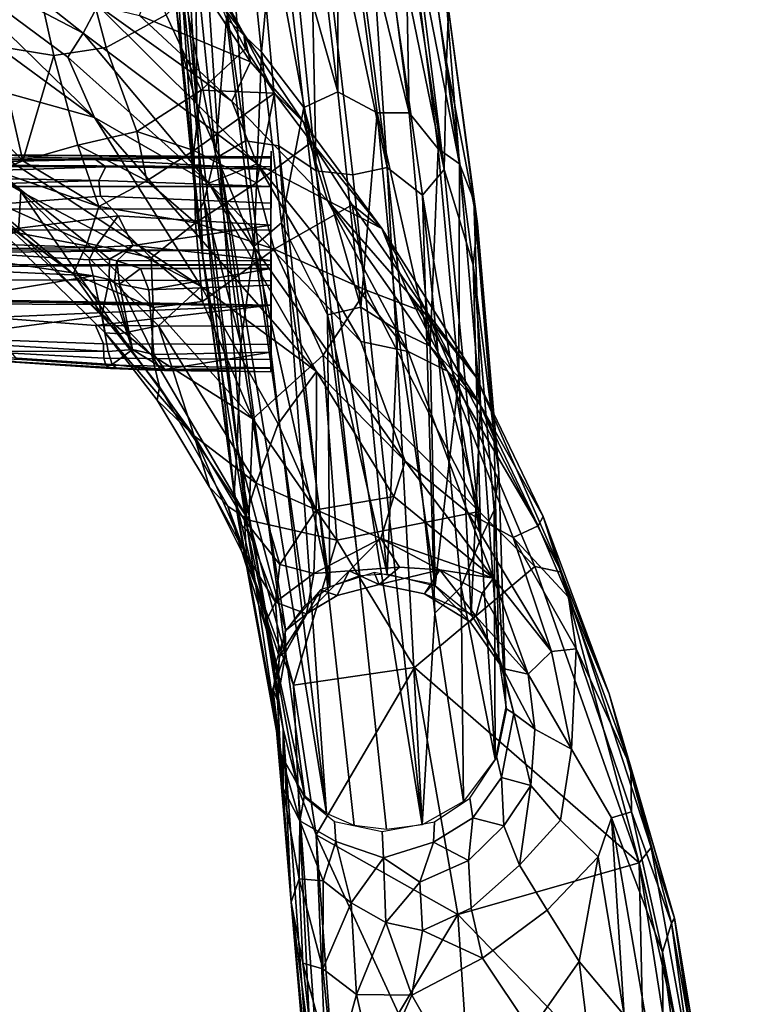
# Model space of a CAD drawing. Header units: millimetres. Extents: x 74 to 645, y -316 to 396.
# Tile 15 of 16: x 544 to 639, y 160 to 287. Entities that reach past the tile are written whole.
import ezdxf

# ---------------------------------------------------------------- set-up
doc = ezdxf.new("R2010")
doc.units = ezdxf.units.MM
doc.layers.add('Default', color=7, linetype='Continuous', true_color=0x000000)

msp = doc.modelspace()

# ---------------------------------------------------------------- linework, layer by layer
at = {"layer": 'Default', "color": 18, "true_color": 0x000000}
for points in [[(589.523, 344.365, 3.441), (599.122, 267.883, 299.532), (587.844, 341.36, 0.087)], [(589.523, 344.365, 3.441), (599.436, 281.716, 260.955), (599.122, 267.883, 299.532)], [(599.689, 288.519, 252.227), (599.436, 281.716, 260.955), (589.523, 344.365, 3.441)], [(599.122, 267.883, 299.532), (588.231, 321.134, 69.477), (587.844, 341.36, 0.087)], [(567.256, 276.195, 265.302), (563.14, 320.031, 102.64), (564.626, 320.992, 82.609)], [(567.028, 317.07, 85.258), (567.256, 276.195, 265.302), (564.626, 320.992, 82.609)], [(588.231, 321.134, 69.477), (591.777, 268.123, 271.474), (585.118, 318.911, 68.428)], [(599.122, 267.883, 299.532), (596.317, 264.571, 297.93), (588.231, 321.134, 69.477)], [(588.231, 321.134, 69.477), (596.317, 264.571, 297.93), (591.777, 268.123, 271.474)], [(567.256, 276.195, 265.302), (565.335, 283.168, 255.001), (563.14, 320.031, 102.64)], [(563.14, 320.031, 102.64), (565.335, 283.168, 255.001), (564.569, 289.341, 248.273)], [(591.777, 268.123, 271.474), (581.59, 316.213, 72.807), (585.118, 318.911, 68.428)], [(573.525, 271.569, 257.564), (570.166, 269.594, 278.104), (567.028, 317.07, 85.258)], [(573.525, 271.569, 257.564), (567.028, 317.07, 85.258), (570.312, 316.294, 78.112)], [(567.028, 317.07, 85.258), (570.166, 269.594, 278.104), (567.256, 276.195, 265.302)], [(573.525, 271.569, 257.564), (570.312, 316.294, 78.112), (573.838, 315.066, 77.118), (577.828, 270.943, 252.746)], [(582.627, 267.711, 263.035), (573.838, 315.066, 77.118), (577.746, 315.903, 71.864)], [(581.59, 316.213, 72.807), (582.627, 267.711, 263.035), (577.746, 315.903, 71.864)], [(581.59, 316.213, 72.807), (587.347, 267.189, 267.759), (582.627, 267.711, 263.035)], [(591.777, 268.123, 271.474), (587.347, 267.189, 267.759), (581.59, 316.213, 72.807)], [(582.627, 267.711, 263.035), (577.828, 270.943, 252.746), (573.838, 315.066, 77.118)], [(577.664, 305.238, 255.021), (585.429, 277.876, 372.305), (580.945, 315.681, 212.792)], [(585.429, 277.876, 372.305), (585.42, 312.735, 223.588), (580.945, 315.681, 212.792)], [(585.42, 312.735, 223.588), (590.515, 275.198, 380.253), (594.61, 275.188, 372.831)], [(585.42, 312.735, 223.588), (594.61, 275.188, 372.831), (590.055, 310.693, 223.787)], [(585.429, 277.876, 372.305), (590.515, 275.198, 380.253), (585.42, 312.735, 223.588)], [(594.61, 275.188, 372.831), (594.051, 304.602, 237.89), (590.055, 310.693, 223.787)], [(571.091, 287.342, 310.631), (575.606, 282.983, 340.755), (573.338, 304.953, 248.725)], [(575.606, 282.983, 340.755), (577.664, 305.238, 255.021), (573.338, 304.953, 248.725)], [(575.606, 282.983, 340.755), (581.064, 275.886, 377.656), (577.664, 305.238, 255.021)], [(577.664, 305.238, 255.021), (581.064, 275.886, 377.656), (585.429, 277.876, 372.305)], [(594.051, 304.602, 237.89), (601.104, 268.615, 372.57), (596.351, 303.241, 228.624)], [(594.051, 304.602, 237.89), (598.351, 270.564, 379.98), (601.104, 268.615, 372.57)], [(594.61, 275.188, 372.831), (598.351, 270.564, 379.98), (594.051, 304.602, 237.89)], [(573.336, 285.352, 674.209), (563.505, 303.181, 696.383), (568.516, 292.988, 686.051)], [(563.505, 303.181, 696.383), (573.336, 285.352, 674.209), (563.569, 297.967, 681.313)], [(601.104, 268.615, 372.57), (599.213, 292.075, 256.737), (596.351, 303.241, 228.624)], [(552.618, 285.47, 634.438), (531.806, 296.34, 631.904), (531.893, 301.85, 634.852)], [(531.893, 301.85, 634.852), (554.528, 289.004, 638.742), (552.618, 285.47, 634.438)], [(520.242, 284.028, 631.843), (518.873, 300.485, 631.258), (554.097, 274.582, 631.079)], [(518.873, 300.485, 631.258), (531.806, 296.34, 631.904), (554.097, 274.582, 631.079)], [(565.237, 292.62, 253.883), (569.675, 269.912, 366.006), (566.788, 298.423, 247.662)], [(569.675, 269.912, 366.006), (571.091, 287.342, 310.631), (566.788, 298.423, 247.662)], [(559.885, 287.739, 643.961), (563.569, 297.967, 681.313), (574.189, 281.758, 664.201)], [(574.189, 281.758, 664.201), (563.569, 297.967, 681.313), (573.336, 285.352, 674.209)], [(552.618, 285.47, 634.438), (550.656, 282.375, 632.101), (531.806, 296.34, 631.904)], [(531.806, 296.34, 631.904), (550.656, 282.375, 632.101), (554.097, 274.582, 631.079)], [(553.543, 291.418, 697.207), (555.58, 283.614, 686.556), (563.326, 287.793, 686.176), (560.382, 295.491, 696.995)], [(563.326, 287.793, 686.176), (567.826, 278.089, 675.166), (573.551, 283.441, 675.132), (568.516, 292.988, 686.051)], [(567.312, 261.988, 361.033), (565.237, 292.62, 253.883), (564.569, 289.341, 248.273)], [(565.237, 292.62, 253.883), (568.212, 263.848, 372.99), (569.675, 269.912, 366.006)], [(567.312, 261.988, 361.033), (568.212, 263.848, 372.99), (565.237, 292.62, 253.883)], [(573.336, 285.352, 674.209), (568.516, 292.988, 686.051), (573.551, 283.441, 675.132)], [(599.213, 292.075, 256.737), (602.929, 263.935, 372.79), (603.395, 260.9, 365.909)], [(599.213, 292.075, 256.737), (603.395, 260.9, 365.909), (599.689, 288.519, 252.227)], [(601.104, 268.615, 372.57), (602.929, 263.935, 372.79), (599.213, 292.075, 256.737)], [(541.477, 283.761, 686.157), (548.85, 282.579, 686.157), (547.059, 290.691, 697.288), (540.283, 291.679, 697.333)], [(548.85, 282.579, 686.157), (555.58, 283.614, 686.556), (553.543, 291.418, 697.207), (547.059, 290.691, 697.288)], [(565.335, 283.168, 255.001), (567.312, 261.988, 361.033), (564.569, 289.341, 248.273)], [(575.042, 268.613, 638.341), (552.618, 285.47, 634.438), (554.528, 289.004, 638.742)], [(571.767, 276.708, 644.111), (575.042, 268.613, 638.341), (554.528, 289.004, 638.742)], [(571.767, 276.708, 644.111), (554.528, 289.004, 638.742), (559.885, 287.739, 643.961)], [(603.395, 260.9, 365.909), (599.436, 281.716, 260.955), (599.689, 288.519, 252.227)], [(555.58, 283.614, 686.556), (559.547, 272.803, 674.47), (567.826, 278.089, 675.166), (563.326, 287.793, 686.176)], [(559.885, 287.739, 643.961), (574.189, 281.758, 664.201), (571.767, 276.708, 644.111)], [(574.64, 258.013, 429.68), (571.091, 287.342, 310.631), (569.675, 269.912, 366.006)], [(575.606, 282.983, 340.755), (571.091, 287.342, 310.631), (574.64, 258.013, 429.68)], [(568.816, 266.108, 632.632), (550.656, 282.375, 632.101), (552.618, 285.47, 634.438)], [(575.042, 268.613, 638.341), (568.816, 266.108, 632.632), (552.618, 285.47, 634.438)], [(573.336, 285.352, 674.209), (577.289, 277.716, 670.631), (580.994, 273.968, 664.606)], [(574.189, 281.758, 664.201), (573.336, 285.352, 674.209), (580.994, 273.968, 664.606)], [(577.289, 277.716, 670.631), (573.336, 285.352, 674.209), (573.551, 283.441, 675.132)], [(520.236, 278.998, 633.047), (520.242, 284.028, 631.843), (544.606, 265.044, 631.873)], [(520.242, 284.028, 631.843), (567.846, 252.827, 631.357), (544.606, 265.044, 631.873)], [(520.242, 284.028, 631.843), (554.097, 274.582, 631.079), (567.846, 252.827, 631.357)], [(541.477, 283.761, 686.157), (533.992, 280.313, 677.22), (544.872, 269.007, 668.063)], [(548.85, 282.579, 686.157), (541.477, 283.761, 686.157), (544.872, 269.007, 668.063)], [(551.943, 271.023, 673.298), (559.547, 272.803, 674.47), (555.58, 283.614, 686.556), (548.85, 282.579, 686.157)], [(565.335, 283.168, 255.001), (568.043, 256.682, 363.494), (567.312, 261.988, 361.033)], [(567.256, 276.195, 265.302), (568.043, 256.682, 363.494), (565.335, 283.168, 255.001)], [(577.289, 277.716, 670.631), (573.551, 283.441, 675.132), (567.826, 278.089, 675.166)], [(575.606, 282.983, 340.755), (574.64, 258.013, 429.68), (578.155, 261.036, 428.631)], [(581.064, 275.886, 377.656), (575.606, 282.983, 340.755), (578.155, 261.036, 428.631)], [(548.85, 282.579, 686.157), (544.872, 269.007, 668.063), (551.943, 271.023, 673.298)], [(568.816, 266.108, 632.632), (554.097, 274.582, 631.079), (550.656, 282.375, 632.101)], [(574.189, 281.758, 664.201), (580.994, 273.968, 664.606), (584.093, 263.903, 644.561), (571.767, 276.708, 644.111)], [(599.436, 281.716, 260.955), (602.843, 255.609, 367.859), (599.122, 267.883, 299.532)], [(603.395, 260.9, 365.909), (602.843, 255.609, 367.859), (599.436, 281.716, 260.955)], [(544.872, 269.007, 668.063), (533.992, 280.313, 677.22), (541.576, 267.688, 663.175)], [(520.236, 278.998, 633.047), (544.606, 265.044, 631.873), (544.309, 259.887, 633.638)], [(566.872, 270.327, 670.745), (567.826, 278.089, 675.166), (559.547, 272.803, 674.47)], [(577.289, 277.716, 670.631), (567.826, 278.089, 675.166), (566.872, 270.327, 670.745)], [(581.064, 275.886, 377.656), (588.411, 250.149, 479.459), (585.429, 277.876, 372.305)], [(588.411, 250.149, 479.459), (590.515, 275.198, 380.253), (585.429, 277.876, 372.305)], [(566.872, 270.327, 670.745), (574.94, 266.154, 666.755), (577.289, 277.716, 670.631)], [(584.093, 263.903, 644.561), (575.042, 268.613, 638.341), (571.767, 276.708, 644.111)], [(574.94, 266.154, 666.755), (582.031, 271.398, 666.643), (577.289, 277.716, 670.631)], [(582.031, 271.398, 666.643), (580.994, 273.968, 664.606), (577.289, 277.716, 670.631)], [(567.256, 276.195, 265.302), (570.166, 269.594, 278.104), (573.856, 221.205, 487.617)], [(568.043, 256.682, 363.494), (567.256, 276.195, 265.302), (573.856, 221.205, 487.617)], [(578.155, 261.036, 428.631), (584.104, 249.177, 480.781), (581.064, 275.886, 377.656)], [(581.064, 275.886, 377.656), (584.104, 249.177, 480.781), (588.411, 250.149, 479.459)], [(582.703, 241.843, 631.309), (567.846, 252.827, 631.357), (554.097, 274.582, 631.079)], [(568.816, 266.108, 632.632), (582.703, 241.843, 631.309), (554.097, 274.582, 631.079)], [(588.411, 250.149, 479.459), (593.168, 247.156, 488.379), (590.515, 275.198, 380.253)], [(590.515, 275.198, 380.253), (597.332, 245.114, 489.584), (594.61, 275.188, 372.831)], [(590.515, 275.198, 380.253), (593.168, 247.156, 488.379), (597.332, 245.114, 489.584)], [(597.332, 245.114, 489.584), (598.351, 270.564, 379.98), (594.61, 275.188, 372.831)], [(560.843, 266.424, 669.062), (559.547, 272.803, 674.47), (551.943, 271.023, 673.298)], [(566.872, 270.327, 670.745), (559.547, 272.803, 674.47), (560.843, 266.424, 669.062)], [(584.093, 263.903, 644.561), (580.994, 273.968, 664.606), (591.108, 260.301, 661.286)], [(580.994, 273.968, 664.606), (582.031, 271.398, 666.643), (591.108, 260.301, 661.286)], [(583.989, 184.929, 606.402), (570.166, 269.594, 278.104), (573.525, 271.569, 257.564)], [(577.828, 270.943, 252.746), (583.989, 184.929, 606.402), (573.525, 271.569, 257.564)], [(551.943, 271.023, 673.298), (544.872, 269.007, 668.063), (554.634, 263.12, 666.195)], [(560.843, 266.424, 669.062), (551.943, 271.023, 673.298), (554.634, 263.12, 666.195)], [(560.843, 266.424, 669.062), (567.094, 261.035, 665.602), (566.872, 270.327, 670.745)], [(574.94, 266.154, 666.755), (566.872, 270.327, 670.745), (567.094, 261.035, 665.602)], [(577.211, 257.618, 664.163), (587.268, 263.333, 664.041), (582.031, 271.398, 666.643), (574.94, 266.154, 666.755)], [(576.8, 255.535, 409.97), (576.823, 257.038, 353.944), (576.825, 270.228, 356.443)], [(576.817, 263.502, 388.984), (576.8, 255.535, 409.97), (576.825, 270.228, 356.443)], [(591.714, 182.845, 606.409), (587.53, 183.37, 606.403), (577.828, 270.943, 252.746), (582.627, 267.711, 263.035)], [(577.828, 270.943, 252.746), (587.53, 183.37, 606.403), (583.989, 184.929, 606.402)], [(582.031, 271.398, 666.643), (587.268, 263.333, 664.041), (591.108, 260.301, 661.286)], [(597.332, 245.114, 489.584), (601.029, 241.088, 493.967), (598.351, 270.564, 379.98)], [(601.029, 241.088, 493.967), (601.104, 268.615, 372.57), (598.351, 270.564, 379.98)], [(360.017, 269.483, 357.241), (576.814, 268.231, 355.817), (359.471, 268.292, 355.899)], [(542.074, 269.759, 359.971), (576.803, 269.356, 357.521), (360.017, 269.483, 357.241)], [(576.814, 268.231, 355.817), (360.017, 269.483, 357.241), (576.803, 269.356, 357.521)], [(512.805, 269.512, 363.832), (516.187, 269.12, 367.945), (554.241, 269.174, 366.886), (542.074, 269.759, 359.971)], [(554.241, 269.174, 366.886), (516.187, 269.12, 367.945), (516.374, 268.373, 372.868)], [(516.374, 268.373, 372.868), (520.913, 267.109, 378.645), (555.557, 268.23, 372.738), (554.241, 269.174, 366.886)], [(554.634, 263.12, 666.195), (544.872, 269.007, 668.063), (541.576, 267.688, 663.175)], [(576.803, 269.356, 357.521), (542.074, 269.759, 359.971), (576.819, 269.521, 360.102)], [(542.074, 269.759, 359.971), (554.241, 269.174, 366.886), (576.819, 269.521, 360.102)], [(576.817, 267.951, 370.621), (576.819, 269.521, 360.102), (554.241, 269.174, 366.886)], [(576.817, 267.951, 370.621), (554.241, 269.174, 366.886), (555.557, 268.23, 372.738)], [(568.212, 263.848, 372.99), (572.946, 245.423, 462.805), (569.675, 269.912, 366.006)], [(572.946, 245.423, 462.805), (574.64, 258.013, 429.68), (569.675, 269.912, 366.006)], [(583.989, 184.929, 606.402), (581.168, 187.171, 606.396), (570.166, 269.594, 278.104)], [(570.166, 269.594, 278.104), (581.168, 187.171, 606.396), (573.856, 221.205, 487.617)], [(359.432, 265.692, 354.478), (359.471, 268.292, 355.899), (576.814, 268.231, 355.817), (576.82, 265.702, 354.461)], [(520.913, 267.109, 378.645), (554.644, 266.471, 380.595), (555.557, 268.23, 372.738)], [(553.129, 258.405, 660.569), (541.576, 267.688, 663.175), (539.231, 264.604, 655.718)], [(554.634, 263.12, 666.195), (541.576, 267.688, 663.175), (553.129, 258.405, 660.569)], [(576.816, 265.704, 380.422), (576.817, 267.951, 370.621), (555.557, 268.23, 372.738), (554.644, 266.471, 380.595)], [(568.816, 266.108, 632.632), (575.042, 268.613, 638.341), (588.385, 245.71, 634.73)], [(588.385, 245.71, 634.73), (575.042, 268.613, 638.341), (594.481, 244.458, 638.858)], [(594.481, 244.458, 638.858), (575.042, 268.613, 638.341), (584.093, 263.903, 644.561)], [(582.627, 267.711, 263.035), (596.285, 183.459, 606.286), (591.714, 182.845, 606.409)], [(582.627, 267.711, 263.035), (587.347, 267.189, 267.759), (596.285, 183.459, 606.286)], [(596.285, 183.459, 606.286), (587.347, 267.189, 267.759), (591.777, 268.123, 271.474)], [(596.317, 264.571, 297.93), (597.905, 210.73, 502.968), (591.777, 268.123, 271.474)], [(597.905, 210.73, 502.968), (596.285, 183.459, 606.286), (591.777, 268.123, 271.474)], [(603.834, 220.348, 490.34), (596.317, 264.571, 297.93), (599.122, 267.883, 299.532)], [(602.843, 255.609, 367.859), (603.834, 220.348, 490.34), (599.122, 267.883, 299.532)], [(601.029, 241.088, 493.967), (603.805, 237.485, 493.648), (601.104, 268.615, 372.57)], [(603.805, 237.485, 493.648), (602.929, 263.935, 372.79), (601.104, 268.615, 372.57)], [(554.644, 266.471, 380.595), (520.913, 267.109, 378.645), (524.009, 265.463, 384.642)], [(524.009, 265.463, 384.642), (537.995, 263.119, 391.673), (554.848, 264.432, 387.971), (554.644, 266.471, 380.595)], [(567.094, 261.035, 665.602), (560.843, 266.424, 669.062), (554.634, 263.12, 666.195)], [(576.816, 265.704, 380.422), (554.644, 266.471, 380.595), (554.848, 264.432, 387.971), (576.815, 263.555, 388.349)], [(359.432, 265.692, 354.478), (576.82, 265.702, 354.461), (576.818, 262.797, 353.868), (359.468, 262.807, 353.887)], [(577.211, 257.618, 664.163), (574.94, 266.154, 666.755), (567.094, 261.035, 665.602)], [(568.816, 266.108, 632.632), (588.385, 245.71, 634.73), (594.085, 230.31, 631.823)], [(568.816, 266.108, 632.632), (594.085, 230.31, 631.823), (582.703, 241.843, 631.309)], [(537.995, 263.119, 391.673), (542.354, 260.076, 398.788), (557.138, 261.926, 394.705), (554.848, 264.432, 387.971)], [(553.129, 258.405, 660.569), (539.231, 264.604, 655.718), (551.353, 254.457, 655.56)], [(551.353, 254.457, 655.56), (539.231, 264.604, 655.718), (541.992, 261.363, 653.441)], [(557.329, 246.724, 634.012), (544.309, 259.887, 633.638), (544.606, 265.044, 631.873)], [(567.846, 252.827, 631.357), (562.313, 247.74, 632.054), (544.606, 265.044, 631.873)], [(557.329, 246.724, 634.012), (544.606, 265.044, 631.873), (562.313, 247.74, 632.054)], [(554.848, 264.432, 387.971), (557.138, 261.926, 394.705), (576.81, 260.696, 396.764), (576.815, 263.555, 388.349)], [(572.093, 226.13, 502.228), (568.212, 263.848, 372.99), (567.312, 261.988, 361.033)], [(572.093, 226.13, 502.228), (572.482, 232.132, 497.016), (568.212, 263.848, 372.99)], [(568.212, 263.848, 372.99), (572.482, 232.132, 497.016), (572.946, 245.423, 462.805)], [(591.108, 260.301, 661.286), (594.42, 252.091, 649.542), (584.093, 263.903, 644.561)], [(594.42, 252.091, 649.542), (599.537, 241.909, 643.374), (584.093, 263.903, 644.561)], [(594.481, 244.458, 638.858), (584.093, 263.903, 644.561), (599.537, 241.909, 643.374)], [(596.317, 264.571, 297.93), (601.319, 214.106, 500.636), (597.905, 210.73, 502.968)], [(603.834, 220.348, 490.34), (601.319, 214.106, 500.636), (596.317, 264.571, 297.93)], [(603.805, 237.485, 493.648), (605.576, 233.299, 492.845), (602.929, 263.935, 372.79)], [(605.576, 233.299, 492.845), (606.144, 228.866, 491.637), (603.395, 260.9, 365.909), (602.929, 263.935, 372.79)], [(359.471, 260.144, 353.8), (359.468, 262.807, 353.887), (576.818, 262.797, 353.868), (576.817, 260.08, 353.789)], [(553.129, 258.405, 660.569), (561.399, 256.527, 662.587), (554.634, 263.12, 666.195)], [(567.094, 261.035, 665.602), (554.634, 263.12, 666.195), (561.399, 256.527, 662.587)], [(589.099, 252.353, 662.828), (587.268, 263.333, 664.041), (577.211, 257.618, 664.163)], [(597.007, 249.342, 661.908), (591.108, 260.301, 661.286), (587.268, 263.333, 664.041)], [(589.099, 252.353, 662.828), (597.007, 249.342, 661.908), (587.268, 263.333, 664.041)], [(551.353, 254.457, 655.56), (541.992, 261.363, 653.441), (555.026, 249.23, 653.142)], [(542.623, 259.43, 638.148), (555.465, 246.842, 638.577), (555.026, 249.23, 653.142), (541.992, 261.363, 653.441)], [(542.354, 260.076, 398.788), (554.198, 257.837, 403.706), (557.138, 261.926, 394.705)], [(557.138, 261.926, 394.705), (554.198, 257.837, 403.706), (559.084, 258.094, 403.728)], [(576.81, 260.696, 396.764), (557.138, 261.926, 394.705), (559.084, 258.094, 403.728)], [(568.043, 256.682, 363.494), (572.093, 226.13, 502.228), (567.312, 261.988, 361.033)], [(359.471, 260.144, 353.8), (576.817, 260.08, 353.789), (576.813, 257.552, 354.575), (359.477, 257.436, 354.641)], [(542.354, 260.076, 398.788), (492.955, 259.853, 395.468), (554.198, 257.837, 403.706)], [(576.802, 256.153, 408.52), (576.81, 260.696, 396.764), (559.084, 258.094, 403.728)], [(567.988, 250.897, 661.595), (567.094, 261.035, 665.602), (561.399, 256.527, 662.587)], [(567.094, 261.035, 665.602), (567.988, 250.897, 661.595), (577.211, 257.618, 664.163)], [(578.155, 261.036, 428.631), (574.64, 258.013, 429.68), (584.389, 214.116, 606.38)], [(584.104, 249.177, 480.781), (578.155, 261.036, 428.631), (584.389, 214.116, 606.38)], [(591.108, 260.301, 661.286), (597.007, 249.342, 661.908), (603.258, 241.12, 659.426)], [(594.42, 252.091, 649.542), (591.108, 260.301, 661.286), (603.258, 241.12, 659.426)], [(606.144, 228.866, 491.637), (602.843, 255.609, 367.859), (603.395, 260.9, 365.909)], [(492.595, 258.784, 396.713), (531.114, 257.569, 401.772), (554.198, 257.837, 403.706), (492.955, 259.853, 395.468)], [(542.623, 259.43, 638.148), (544.309, 259.887, 633.638), (557.329, 246.724, 634.012), (555.465, 246.842, 638.577)], [(360.527, 255.729, 355.813), (359.477, 257.436, 354.641), (576.813, 257.552, 354.575)], [(576.813, 257.552, 354.575), (576.813, 255.599, 356.172), (360.527, 255.729, 355.813)], [(531.114, 257.569, 401.772), (529.568, 255.324, 402.201), (553.92, 254.189, 406.343)], [(554.198, 257.837, 403.706), (531.114, 257.569, 401.772), (553.395, 256.262, 405.67)], [(553.395, 256.262, 405.67), (531.114, 257.569, 401.772), (553.92, 254.189, 406.343)], [(561.667, 250.112, 658.918), (553.129, 258.405, 660.569), (551.353, 254.457, 655.56)], [(553.129, 258.405, 660.569), (561.667, 250.112, 658.918), (561.399, 256.527, 662.587)], [(554.198, 257.837, 403.706), (553.395, 256.262, 405.67), (556.034, 256.346, 406.948)], [(559.084, 258.094, 403.728), (554.198, 257.837, 403.706), (556.034, 256.346, 406.948)], [(556.96, 256.103, 408.989), (559.084, 258.094, 403.728), (556.034, 256.346, 406.948)], [(576.802, 256.153, 408.52), (559.084, 258.094, 403.728), (556.96, 256.103, 408.989)], [(583.554, 243.972, 661.679), (577.211, 257.618, 664.163), (567.988, 250.897, 661.595), (574.476, 235.783, 658.745)], [(574.64, 258.013, 429.68), (572.946, 245.423, 462.805), (578.713, 208.424, 606.389), (581.234, 211.772, 606.381)], [(574.64, 258.013, 429.68), (581.234, 211.772, 606.381), (584.389, 214.116, 606.38)], [(583.554, 243.972, 661.679), (589.099, 252.353, 662.828), (577.211, 257.618, 664.163)], [(553.92, 254.189, 406.343), (555.997, 253.732, 407.508), (556.034, 256.346, 406.948), (553.395, 256.262, 405.67)], [(556.96, 256.103, 408.989), (556.034, 256.346, 406.948), (555.997, 253.732, 407.508), (556.672, 253.295, 409.085)], [(561.667, 250.112, 658.918), (567.988, 250.897, 661.595), (561.399, 256.527, 662.587)], [(572.65, 222.527, 498.73), (568.043, 256.682, 363.494), (573.856, 221.205, 487.617)], [(568.043, 256.682, 363.494), (572.65, 222.527, 498.73), (572.093, 226.13, 502.228)], [(576.8, 255.535, 409.97), (576.819, 241.934, 408.806), (576.823, 257.038, 353.944)], [(576.823, 257.038, 353.944), (576.819, 241.934, 408.806), (576.823, 242.919, 388.398)], [(576.823, 257.038, 353.944), (576.823, 242.919, 388.398), (576.823, 248.957, 368.414)], [(576.813, 255.599, 356.172), (360.231, 254.323, 357.783), (360.527, 255.729, 355.813)], [(360.231, 254.323, 357.783), (576.813, 255.599, 356.172), (576.819, 253.544, 359.263)], [(530.806, 250.324, 402.746), (553.92, 254.189, 406.343), (529.568, 255.324, 402.201)], [(556.96, 256.103, 408.989), (556.672, 253.295, 409.085), (557.312, 253.128, 409.852)], [(576.8, 255.122, 409.711), (576.802, 256.153, 408.52), (556.96, 256.103, 408.989), (560.009, 255.15, 409.889)], [(557.312, 253.128, 409.852), (560.009, 255.15, 409.889), (556.96, 256.103, 408.989)], [(557.312, 253.128, 409.852), (561.076, 252.392, 410.232), (560.009, 255.15, 409.889)], [(576.8, 255.122, 409.711), (560.009, 255.15, 409.889), (561.076, 252.392, 410.232)], [(576.8, 255.122, 409.711), (561.076, 252.392, 410.232), (576.801, 252.977, 410.022)], [(606.144, 228.866, 491.637), (605.555, 224.004, 492.9), (602.843, 255.609, 367.859)], [(602.843, 255.609, 367.859), (605.555, 224.004, 492.9), (603.834, 220.348, 490.34)], [(358.944, 253.095, 360.274), (360.231, 254.323, 357.783), (576.818, 250.391, 365.48)], [(576.818, 250.391, 365.48), (360.231, 254.323, 357.783), (576.819, 253.544, 359.263)], [(530.806, 250.324, 402.746), (531.415, 245.901, 402.823), (555.017, 249.047, 406.794), (553.92, 254.189, 406.343)], [(561.667, 250.112, 658.918), (551.353, 254.457, 655.56), (561.476, 243.962, 655.618)], [(555.026, 249.23, 653.142), (561.476, 243.962, 655.618), (551.353, 254.457, 655.56)], [(555.017, 249.047, 406.794), (555.997, 253.732, 407.508), (553.92, 254.189, 406.343)], [(555.017, 249.047, 406.794), (559.004, 244.698, 408.271), (555.997, 253.732, 407.508)], [(559.004, 244.698, 408.271), (556.672, 253.295, 409.085), (555.997, 253.732, 407.508)], [(402.612, 251.158, 364.452), (358.944, 253.095, 360.274), (576.818, 250.391, 365.48)], [(559.004, 244.698, 408.271), (557.312, 253.128, 409.852), (556.672, 253.295, 409.085)], [(559.004, 244.698, 408.271), (561.714, 244.042, 409.218), (557.312, 253.128, 409.852)], [(561.714, 244.042, 409.218), (561.076, 252.392, 410.232), (557.312, 253.128, 409.852)], [(561.076, 252.392, 410.232), (561.714, 244.042, 409.218), (576.812, 244.345, 409.261), (576.801, 252.977, 410.022)], [(567.846, 252.827, 631.357), (577.729, 235.126, 631.342), (574.897, 227.468, 632.322), (562.313, 247.74, 632.054)], [(577.729, 235.126, 631.342), (567.846, 252.827, 631.357), (582.703, 241.843, 631.309)], [(402.612, 251.158, 364.452), (576.818, 250.391, 365.48), (540.783, 248.817, 369.326)], [(589.099, 252.353, 662.828), (583.554, 243.972, 661.679), (603.619, 223.843, 660.581)], [(597.007, 249.342, 661.908), (589.099, 252.353, 662.828), (603.619, 223.843, 660.581)], [(594.42, 252.091, 649.542), (603.258, 241.12, 659.426), (603.699, 237.686, 649.046)], [(599.537, 241.909, 643.374), (594.42, 252.091, 649.542), (603.699, 237.686, 649.046)], [(554.219, 247.778, 371.757), (540.783, 248.817, 369.326), (576.818, 250.391, 365.48)], [(576.818, 250.391, 365.48), (576.823, 247.663, 372.074), (554.219, 247.778, 371.757)], [(574.476, 235.783, 658.745), (561.667, 250.112, 658.918), (561.476, 243.962, 655.618)], [(561.667, 250.112, 658.918), (574.476, 235.783, 658.745), (567.988, 250.897, 661.595)], [(584.104, 249.177, 480.781), (591.765, 215.799, 606.379), (588.411, 250.149, 479.459)], [(591.765, 215.799, 606.379), (593.168, 247.156, 488.379), (588.411, 250.149, 479.459)], [(531.415, 245.901, 402.823), (555.84, 244.429, 406.851), (555.017, 249.047, 406.794)], [(542.112, 245.893, 378.714), (540.783, 248.817, 369.326), (554.219, 247.778, 371.757), (555.25, 245.426, 379.478)], [(559.004, 244.698, 408.271), (555.017, 249.047, 406.794), (555.84, 244.429, 406.851)], [(555.026, 249.23, 653.142), (562.476, 239.902, 653.311), (561.476, 243.962, 655.618)], [(555.465, 246.842, 638.577), (562.152, 238.169, 638.947), (562.476, 239.902, 653.311), (555.026, 249.23, 653.142)], [(584.389, 214.116, 606.38), (588.273, 215.588, 606.389), (584.104, 249.177, 480.781)], [(584.104, 249.177, 480.781), (588.273, 215.588, 606.389), (591.765, 215.799, 606.379)], [(597.007, 249.342, 661.908), (610.798, 216.726, 660.38), (614.229, 215.999, 659.884)], [(603.258, 241.12, 659.426), (597.007, 249.342, 661.908), (614.229, 215.999, 659.884)], [(603.619, 223.843, 660.581), (610.798, 216.726, 660.38), (597.007, 249.342, 661.908)], [(576.823, 245.347, 379.469), (555.25, 245.426, 379.478), (554.219, 247.778, 371.757), (576.823, 247.663, 372.074)], [(566.917, 233.587, 634.308), (557.329, 246.724, 634.012), (562.313, 247.74, 632.054)], [(566.917, 233.587, 634.308), (562.313, 247.74, 632.054), (574.897, 227.468, 632.322)], [(555.465, 246.842, 638.577), (566.917, 233.587, 634.308), (562.152, 238.169, 638.947)], [(555.465, 246.842, 638.577), (557.329, 246.724, 634.012), (566.917, 233.587, 634.308)], [(591.765, 215.799, 606.379), (597.968, 214.27, 606.41), (593.168, 247.156, 488.379)], [(597.968, 214.27, 606.41), (597.332, 245.114, 489.584), (593.168, 247.156, 488.379)], [(530.625, 244.48, 402.24), (555.84, 244.429, 406.851), (531.415, 245.901, 402.823)], [(542.112, 245.893, 378.714), (555.25, 245.426, 379.478), (555.298, 243.562, 387.286), (543.478, 244.241, 385.654)], [(555.298, 243.562, 387.286), (555.25, 245.426, 379.478), (576.823, 245.347, 379.469), (576.823, 243.391, 387.391)], [(572.482, 232.132, 497.016), (578.713, 208.424, 606.389), (572.946, 245.423, 462.805)], [(602.152, 223.698, 634.418), (594.085, 230.31, 631.823), (588.385, 245.71, 634.73), (594.481, 244.458, 638.858)], [(597.968, 214.27, 606.41), (601.029, 241.088, 493.967), (597.332, 245.114, 489.584)], [(530.625, 244.48, 402.24), (556.362, 242.756, 406.459), (555.84, 244.429, 406.851)], [(530.625, 244.48, 402.24), (534.626, 243.675, 401.417), (556.865, 242.335, 405.192), (556.362, 242.756, 406.459)], [(556.174, 242.243, 401.504), (556.865, 242.335, 405.192), (534.626, 243.675, 401.417)], [(556.174, 242.243, 401.504), (534.626, 243.675, 401.417), (542.036, 243.19, 399.229)], [(555.298, 243.562, 387.286), (555.532, 242.697, 393.445), (544.11, 243.437, 391.741), (543.478, 244.241, 385.654)], [(576.818, 242.324, 395.146), (555.532, 242.697, 393.445), (555.298, 243.562, 387.286), (576.823, 243.391, 387.391)], [(559.004, 244.698, 408.271), (555.84, 244.429, 406.851), (556.362, 242.756, 406.459)], [(559.004, 244.698, 408.271), (556.362, 242.756, 406.459), (563.15, 242.138, 408.298)], [(563.15, 242.138, 408.298), (561.714, 244.042, 409.218), (559.004, 244.698, 408.271)], [(573.982, 222.702, 655.829), (574.476, 235.783, 658.745), (561.476, 243.962, 655.618)], [(562.476, 239.902, 653.311), (573.982, 222.702, 655.829), (561.476, 243.962, 655.618)], [(563.15, 242.138, 408.298), (576.812, 244.345, 409.261), (561.714, 244.042, 409.218)], [(563.15, 242.138, 408.298), (576.817, 242.29, 408.319), (576.812, 244.345, 409.261)], [(583.554, 243.972, 661.679), (574.476, 235.783, 658.745), (585.302, 220.139, 658.532)], [(583.554, 243.972, 661.679), (585.302, 220.139, 658.532), (603.619, 223.843, 660.581)], [(594.481, 244.458, 638.858), (599.537, 241.909, 643.374), (608.009, 220.487, 638.704), (602.152, 223.698, 634.418)], [(542.036, 243.19, 399.229), (544.11, 243.437, 391.741), (555.532, 242.697, 393.445), (556.174, 242.243, 401.504)], [(556.174, 242.243, 401.504), (555.532, 242.697, 393.445), (576.818, 242.324, 395.146), (563.069, 241.978, 407.147)], [(556.174, 242.243, 401.504), (563.069, 241.978, 407.147), (556.865, 242.335, 405.192)], [(563.15, 242.138, 408.298), (556.362, 242.756, 406.459), (563.069, 241.978, 407.147)], [(556.362, 242.756, 406.459), (556.865, 242.335, 405.192), (563.069, 241.978, 407.147)], [(576.821, 241.812, 406.966), (563.069, 241.978, 407.147), (576.818, 242.324, 395.146)], [(563.15, 242.138, 408.298), (576.821, 241.812, 406.966), (576.817, 242.29, 408.319)], [(563.069, 241.978, 407.147), (576.821, 241.812, 406.966), (563.15, 242.138, 408.298)], [(582.624, 224.042, 630.571), (577.729, 235.126, 631.342), (582.703, 241.843, 631.309)], [(582.624, 224.042, 630.571), (582.703, 241.843, 631.309), (592.63, 225.775, 630.494)], [(594.085, 230.31, 631.823), (592.63, 225.775, 630.494), (582.703, 241.843, 631.309)], [(597.968, 214.27, 606.41), (602.6, 210.52, 606.411), (601.029, 241.088, 493.967)], [(611.232, 221.961, 645.422), (599.537, 241.909, 643.374), (603.699, 237.686, 649.046)], [(608.009, 220.487, 638.704), (599.537, 241.909, 643.374), (611.232, 221.961, 645.422)], [(602.6, 210.52, 606.411), (603.805, 237.485, 493.648), (601.029, 241.088, 493.967)], [(603.699, 237.686, 649.046), (603.258, 241.12, 659.426), (611.879, 223.196, 657.262)], [(614.229, 215.999, 659.884), (611.879, 223.196, 657.262), (603.258, 241.12, 659.426)], [(562.476, 239.902, 653.311), (562.152, 238.169, 638.947), (568.919, 226.945, 639.289), (571.253, 224.507, 653.378)], [(562.476, 239.902, 653.311), (571.253, 224.507, 653.378), (573.982, 222.702, 655.829)], [(566.917, 233.587, 634.308), (568.919, 226.945, 639.289), (562.152, 238.169, 638.947)], [(602.6, 210.52, 606.411), (606.163, 204.786, 606.402), (603.805, 237.485, 493.648)], [(603.699, 237.686, 649.046), (611.879, 223.196, 657.262), (611.232, 221.961, 645.422)], [(606.163, 204.786, 606.402), (605.576, 233.299, 492.845), (603.805, 237.485, 493.648)], [(574.476, 235.783, 658.745), (573.982, 222.702, 655.829), (585.302, 220.139, 658.532)], [(577.729, 235.126, 631.342), (582.624, 224.042, 630.571), (574.897, 227.468, 632.322)], [(573.417, 222.731, 634.006), (573.668, 218.19, 636.565), (566.917, 233.587, 634.308)], [(573.417, 222.731, 634.006), (566.917, 233.587, 634.308), (574.897, 227.468, 632.322)], [(566.917, 233.587, 634.308), (573.668, 218.19, 636.565), (568.919, 226.945, 639.289)], [(577.368, 204.043, 606.415), (572.482, 232.132, 497.016), (572.093, 226.13, 502.228)], [(572.482, 232.132, 497.016), (577.368, 204.043, 606.415), (578.713, 208.424, 606.389)], [(607.081, 198.722, 606.394), (606.144, 228.866, 491.637), (605.576, 233.299, 492.845), (606.163, 204.786, 606.402)], [(594.085, 230.31, 631.823), (605.487, 215.221, 631.417), (592.63, 225.775, 630.494)], [(602.152, 223.698, 634.418), (605.487, 215.221, 631.417), (594.085, 230.31, 631.823)], [(607.081, 198.722, 606.394), (605.555, 224.004, 492.9), (606.144, 228.866, 491.637)], [(577.939, 217.005, 631.315), (573.417, 222.731, 634.006), (574.897, 227.468, 632.322)], [(582.624, 224.042, 630.571), (577.939, 217.005, 631.315), (574.897, 227.468, 632.322)], [(573.668, 218.19, 636.565), (573.118, 218.549, 643.231), (568.919, 226.945, 639.289)], [(568.919, 226.945, 639.289), (573.118, 218.549, 643.231), (571.253, 224.507, 653.378)], [(578.083, 192.461, 606.426), (577.091, 198.621, 606.421), (572.093, 226.13, 502.228)], [(572.65, 222.527, 498.73), (578.083, 192.461, 606.426), (572.093, 226.13, 502.228)], [(577.368, 204.043, 606.415), (572.093, 226.13, 502.228), (577.091, 198.621, 606.421)], [(590.987, 220.37, 627.855), (582.624, 224.042, 630.571), (592.63, 225.775, 630.494)], [(592.63, 225.775, 630.494), (605.487, 215.221, 631.417), (590.987, 220.37, 627.855)], [(576.089, 211.352, 653.709), (573.982, 222.702, 655.829), (571.253, 224.507, 653.378)], [(571.253, 224.507, 653.378), (573.118, 218.549, 643.231), (576.089, 211.352, 653.709)], [(582.624, 224.042, 630.571), (582.318, 215.822, 628.095), (577.939, 217.005, 631.315)], [(582.624, 224.042, 630.571), (590.987, 220.37, 627.855), (582.318, 215.822, 628.095)], [(595.287, 203.735, 658.342), (610.798, 216.726, 660.38), (603.619, 223.843, 660.581), (585.302, 220.139, 658.532)], [(602.152, 223.698, 634.418), (612.965, 205.808, 634.533), (605.487, 215.221, 631.417)], [(608.009, 220.487, 638.704), (612.965, 205.808, 634.533), (602.152, 223.698, 634.418)], [(605.555, 224.004, 492.9), (605.694, 191.921, 606.421), (603.834, 220.348, 490.34)], [(605.555, 224.004, 492.9), (607.081, 198.722, 606.394), (605.694, 191.921, 606.421)], [(578.083, 192.461, 606.426), (572.65, 222.527, 498.73), (573.856, 221.205, 487.617)], [(577.939, 217.005, 631.315), (577.381, 212.161, 631.495), (573.417, 222.731, 634.006)], [(573.668, 218.19, 636.565), (573.417, 222.731, 634.006), (577.381, 212.161, 631.495)], [(585.302, 220.139, 658.532), (573.982, 222.702, 655.829), (579.707, 201.436, 655.896)], [(573.982, 222.702, 655.829), (576.089, 211.352, 653.709), (579.707, 201.436, 655.896)], [(615.125, 212.812, 646.102), (611.232, 221.961, 645.422), (611.879, 223.196, 657.262)], [(615.125, 212.812, 646.102), (611.879, 223.196, 657.262), (620.375, 200.335, 657.327)], [(620.375, 200.335, 657.327), (611.879, 223.196, 657.262), (614.229, 215.999, 659.884)], [(581.168, 187.171, 606.396), (578.083, 192.461, 606.426), (573.856, 221.205, 487.617)], [(615.125, 212.812, 646.102), (608.009, 220.487, 638.704), (611.232, 221.961, 645.422)], [(585.302, 220.139, 658.532), (579.707, 201.436, 655.896), (595.287, 203.735, 658.342)], [(590.987, 220.37, 627.855), (586.907, 216.174, 625.373), (582.318, 215.822, 628.095)], [(586.907, 216.174, 625.373), (590.987, 220.37, 627.855), (593.375, 216.668, 625.053)], [(605.487, 215.221, 631.417), (598.566, 216.301, 627.728), (590.987, 220.37, 627.855)], [(598.566, 216.301, 627.728), (593.375, 216.668, 625.053), (590.987, 220.37, 627.855)], [(605.694, 191.921, 606.421), (601.319, 214.106, 500.636), (603.834, 220.348, 490.34)], [(615.125, 212.812, 646.102), (616.135, 206.141, 640.31), (608.009, 220.487, 638.704)], [(608.009, 220.487, 638.704), (616.135, 206.141, 640.31), (612.965, 205.808, 634.533)], [(576.292, 209.888, 636.251), (576.254, 208.59, 646.325), (573.118, 218.549, 643.231), (573.668, 218.19, 636.565)], [(576.089, 211.352, 653.709), (573.118, 218.549, 643.231), (576.254, 208.59, 646.325)], [(573.668, 218.19, 636.565), (577.381, 212.161, 631.495), (576.292, 209.888, 636.251)], [(582.318, 215.822, 628.095), (577.381, 212.161, 631.495), (577.939, 217.005, 631.315)], [(577.381, 212.161, 631.495), (582.318, 215.822, 628.095), (581.411, 210.623, 624.696)], [(585.349, 212.989, 618.795), (581.411, 210.623, 624.696), (586.907, 216.174, 625.373)], [(582.318, 215.822, 628.095), (586.907, 216.174, 625.373), (581.411, 210.623, 624.696)], [(590.767, 214.44, 618.079), (590.126, 215.97, 606.416), (583.189, 213.723, 606.419), (585.349, 212.989, 618.795)], [(586.907, 216.174, 625.373), (590.767, 214.44, 618.079), (585.349, 212.989, 618.795)], [(590.767, 214.44, 618.079), (586.907, 216.174, 625.373), (593.375, 216.668, 625.053)], [(590.767, 214.44, 618.079), (596.576, 213.213, 617.782), (597.686, 214.458, 606.407), (590.126, 215.97, 606.416)], [(598.566, 216.301, 627.728), (590.767, 214.44, 618.079), (593.375, 216.668, 625.053)], [(598.566, 216.301, 627.728), (596.576, 213.213, 617.782), (590.767, 214.44, 618.079)], [(595.287, 203.735, 658.342), (624.22, 178.571, 659.557), (610.798, 216.726, 660.38)], [(603.189, 210.324, 622.477), (596.576, 213.213, 617.782), (598.566, 216.301, 627.728)], [(604.014, 213.319, 629.15), (598.566, 216.301, 627.728), (605.487, 215.221, 631.417)], [(603.189, 210.324, 622.477), (598.566, 216.301, 627.728), (604.014, 213.319, 629.15)], [(624.22, 178.571, 659.557), (614.229, 215.999, 659.884), (610.798, 216.726, 660.38)], [(614.229, 215.999, 659.884), (624.22, 178.571, 659.557), (625.802, 180.554, 659.431)], [(614.229, 215.999, 659.884), (625.802, 180.554, 659.431), (620.375, 200.335, 657.327)], [(597.686, 214.458, 606.407), (596.576, 213.213, 617.782), (602.464, 209.606, 616.043)], [(602.873, 210.233, 606.42), (597.686, 214.458, 606.407), (602.464, 209.606, 616.043)], [(605.487, 215.221, 631.417), (609.96, 202.861, 628.388), (604.014, 213.319, 629.15)], [(612.965, 205.808, 634.533), (609.96, 202.861, 628.388), (605.487, 215.221, 631.417)], [(581.495, 210.674, 613.613), (583.189, 213.723, 606.419), (578.665, 208.442, 606.423)], [(585.349, 212.989, 618.795), (583.189, 213.723, 606.419), (581.495, 210.674, 613.613)], [(596.576, 213.213, 617.782), (603.189, 210.324, 622.477), (602.464, 209.606, 616.043)], [(601.622, 186.452, 606.425), (597.905, 210.73, 502.968), (601.319, 214.106, 500.636)], [(605.694, 191.921, 606.421), (601.622, 186.452, 606.425), (601.319, 214.106, 500.636)], [(604.014, 213.319, 629.15), (609.96, 202.861, 628.388), (603.189, 210.324, 622.477)], [(576.292, 209.888, 636.251), (577.381, 212.161, 631.495), (577.889, 205.167, 628.001)], [(577.381, 212.161, 631.495), (581.411, 210.623, 624.696), (577.889, 205.167, 628.001)], [(581.495, 210.674, 613.613), (581.411, 210.623, 624.696), (585.349, 212.989, 618.795)], [(623.169, 190.884, 649.557), (615.125, 212.812, 646.102), (620.375, 200.335, 657.327)], [(616.135, 206.141, 640.31), (615.125, 212.812, 646.102), (623.169, 190.884, 649.557)], [(576.089, 211.352, 653.709), (578.393, 195.772, 648.056), (580.337, 188.159, 654.125)], [(576.089, 211.352, 653.709), (576.254, 208.59, 646.325), (578.393, 195.772, 648.056)], [(579.707, 201.436, 655.896), (576.089, 211.352, 653.709), (580.337, 188.159, 654.125)], [(581.411, 210.623, 624.696), (578.729, 205.736, 621.366), (577.889, 205.167, 628.001)], [(581.495, 210.674, 613.613), (578.665, 208.442, 606.423), (578.729, 205.736, 621.366)], [(581.411, 210.623, 624.696), (581.495, 210.674, 613.613), (578.729, 205.736, 621.366)], [(601.622, 186.452, 606.425), (596.285, 183.459, 606.286), (597.905, 210.73, 502.968)], [(576.254, 208.59, 646.325), (576.292, 209.888, 636.251), (577.682, 199.357, 640.016)], [(576.292, 209.888, 636.251), (577.889, 205.167, 628.001), (577.682, 199.357, 640.016)], [(603.189, 210.324, 622.477), (606.698, 203.585, 617.14), (602.464, 209.606, 616.043)], [(602.464, 209.606, 616.043), (606.698, 203.585, 617.14), (606.208, 204.952, 606.413), (602.873, 210.233, 606.42)], [(606.698, 203.585, 617.14), (603.189, 210.324, 622.477), (609.96, 202.861, 628.388)], [(576.254, 208.59, 646.325), (577.682, 199.357, 640.016), (578.393, 195.772, 648.056)], [(578.729, 205.736, 621.366), (578.665, 208.442, 606.423), (577.048, 200.983, 606.496)], [(577.048, 200.983, 606.496), (577.654, 199.479, 626.101), (578.729, 205.736, 621.366)], [(577.654, 199.479, 626.101), (577.889, 205.167, 628.001), (578.729, 205.736, 621.366)], [(615.504, 193.19, 631.815), (609.96, 202.861, 628.388), (612.965, 205.808, 634.533)], [(616.135, 206.141, 640.31), (615.504, 193.19, 631.815), (612.965, 205.808, 634.533)], [(616.135, 206.141, 640.31), (623.238, 185.137, 642.483), (620.671, 184.354, 636.42), (615.504, 193.19, 631.815)], [(623.238, 185.137, 642.483), (616.135, 206.141, 640.31), (623.169, 190.884, 649.557)], [(577.654, 199.479, 626.101), (577.682, 199.357, 640.016), (577.889, 205.167, 628.001)], [(607.193, 198.343, 606.418), (606.208, 204.952, 606.413), (608.078, 197.822, 613.481)], [(606.208, 204.952, 606.413), (606.698, 203.585, 617.14), (608.078, 197.822, 613.481)], [(582.659, 182.173, 655.802), (595.287, 203.735, 658.342), (579.707, 201.436, 655.896)], [(582.659, 182.173, 655.802), (600.863, 171.895, 657.778), (595.287, 203.735, 658.342)], [(600.863, 171.895, 657.778), (624.22, 178.571, 659.557), (595.287, 203.735, 658.342)], [(610.801, 195.795, 624.511), (606.698, 203.585, 617.14), (609.96, 202.861, 628.388)], [(608.078, 197.822, 613.481), (606.698, 203.585, 617.14), (610.801, 195.795, 624.511)], [(610.801, 195.795, 624.511), (609.96, 202.861, 628.388), (615.504, 193.19, 631.815)], [(577.654, 199.479, 626.101), (577.048, 200.983, 606.496), (578.401, 185.829, 640.458)], [(578.362, 188.219, 624.678), (578.401, 185.829, 640.458), (577.048, 200.983, 606.496)], [(577.048, 200.983, 606.496), (578.129, 192.477, 606.417), (578.362, 188.219, 624.678)], [(579.707, 201.436, 655.896), (580.337, 188.159, 654.125), (582.659, 182.173, 655.802)], [(577.682, 199.357, 640.016), (577.654, 199.479, 626.101), (578.401, 185.829, 640.458)], [(578.393, 195.772, 648.056), (577.682, 199.357, 640.016), (578.401, 185.829, 640.458)], [(623.169, 190.884, 649.557), (620.375, 200.335, 657.327), (628.807, 171.433, 657.976)], [(625.802, 180.554, 659.431), (628.807, 171.433, 657.976), (620.375, 200.335, 657.327)], [(605.923, 192.123, 606.42), (607.193, 198.343, 606.418), (608.078, 197.822, 613.481), (606.49, 189.557, 613.147)], [(606.49, 189.557, 613.147), (608.078, 197.822, 613.481), (610.291, 188.518, 623.112)], [(608.078, 197.822, 613.481), (610.801, 195.795, 624.511), (610.291, 188.518, 623.112)], [(580.337, 188.159, 654.125), (578.393, 195.772, 648.056), (582.878, 134.203, 647.833)], [(578.393, 195.772, 648.056), (578.401, 185.829, 640.458), (579.404, 173.483, 640.782)], [(579.404, 173.483, 640.782), (582.878, 134.203, 647.833), (578.393, 195.772, 648.056)], [(614.119, 184.078, 628.994), (610.291, 188.518, 623.112), (610.801, 195.795, 624.511), (615.504, 193.19, 631.815)], [(618.969, 179.345, 633.634), (614.119, 184.078, 628.994), (615.504, 193.19, 631.815), (620.671, 184.354, 636.42)], [(580.521, 183.98, 617.294), (578.129, 192.477, 606.417), (581.111, 187.068, 606.418)], [(578.362, 188.219, 624.678), (578.129, 192.477, 606.417), (580.521, 183.98, 617.294)], [(606.49, 189.557, 613.147), (602.825, 184.378, 613.078), (602.411, 186.898, 606.418), (605.923, 192.123, 606.42)], [(628.42, 170.777, 649.392), (623.169, 190.884, 649.557), (628.807, 171.433, 657.976)], [(623.238, 185.137, 642.483), (623.169, 190.884, 649.557), (628.42, 170.777, 649.392)], [(602.825, 184.378, 613.078), (606.49, 189.557, 613.147), (606.805, 183.33, 620.384)], [(606.49, 189.557, 613.147), (610.291, 188.518, 623.112), (606.805, 183.33, 620.384)], [(578.362, 188.219, 624.678), (580.521, 183.98, 617.294), (580.468, 176.522, 628.245)], [(578.362, 188.219, 624.678), (579.404, 173.483, 640.782), (578.401, 185.829, 640.458)], [(579.404, 173.483, 640.782), (578.362, 188.219, 624.678), (580.468, 176.522, 628.245)], [(582.878, 134.203, 647.833), (585.347, 117.349, 654.484), (580.337, 188.159, 654.125)], [(585.347, 117.349, 654.484), (582.659, 182.173, 655.802), (580.337, 188.159, 654.125)], [(606.805, 183.33, 620.384), (610.291, 188.518, 623.112), (608.816, 178.246, 626.314)], [(614.119, 184.078, 628.994), (608.816, 178.246, 626.314), (610.291, 188.518, 623.112)], [(584.998, 183.875, 606.423), (585.152, 181.305, 613.227), (580.521, 183.98, 617.294), (581.111, 187.068, 606.418)], [(602.825, 184.378, 613.078), (597.764, 181.225, 612.829), (597.878, 183.839, 606.422), (602.411, 186.898, 606.418)], [(580.468, 176.522, 628.245), (580.521, 183.98, 617.294), (583.533, 176.235, 623.143)], [(580.521, 183.98, 617.294), (585.152, 181.305, 613.227), (583.533, 176.235, 623.143)], [(597.764, 181.225, 612.829), (602.825, 184.378, 613.078), (602.252, 178.873, 619.627)], [(602.825, 184.378, 613.078), (606.805, 183.33, 620.384), (602.252, 178.873, 619.627)], [(612.383, 172.457, 630.298), (608.816, 178.246, 626.314), (614.119, 184.078, 628.994), (618.969, 179.345, 633.634)], [(620.671, 184.354, 636.42), (622.311, 158.94, 635.044), (618.969, 179.345, 633.634)], [(620.671, 184.354, 636.42), (623.238, 185.137, 642.483), (627.228, 167.049, 642.34)], [(627.376, 145.205, 637.922), (620.671, 184.354, 636.42), (627.228, 167.049, 642.34)], [(620.671, 184.354, 636.42), (627.376, 145.205, 637.922), (622.311, 158.94, 635.044)], [(627.228, 167.049, 642.34), (623.238, 185.137, 642.483), (628.42, 170.777, 649.392)], [(591.123, 182.612, 606.419), (591.302, 179.19, 614.82), (585.152, 181.305, 613.227), (584.998, 183.875, 606.423)], [(597.764, 181.225, 612.829), (591.302, 179.19, 614.82), (591.123, 182.612, 606.419), (597.878, 183.839, 606.422)], [(608.816, 178.246, 626.314), (602.585, 172.707, 625.359), (602.252, 178.873, 619.627), (606.805, 183.33, 620.384)], [(600.863, 171.895, 657.778), (582.659, 182.173, 655.802), (593.243, 159.171, 656.896)], [(585.347, 117.349, 654.484), (586.182, 132.795, 655.723), (582.659, 182.173, 655.802)], [(586.182, 132.795, 655.723), (593.243, 159.171, 656.896), (582.659, 182.173, 655.802)], [(585.152, 181.305, 613.227), (587.148, 173.396, 623.724), (583.533, 176.235, 623.143)], [(587.148, 173.396, 623.724), (585.152, 181.305, 613.227), (591.302, 179.19, 614.82)], [(591.302, 179.19, 614.82), (597.764, 181.225, 612.829), (595.995, 176.077, 619.765)], [(597.764, 181.225, 612.829), (602.252, 178.873, 619.627), (595.995, 176.077, 619.765)], [(624.22, 178.571, 659.557), (633.696, 136.877, 659.214), (625.802, 180.554, 659.431)], [(633.696, 136.877, 659.214), (628.807, 171.433, 657.976), (625.802, 180.554, 659.431)], [(587.148, 173.396, 623.724), (591.302, 179.19, 614.82), (591.613, 170.866, 624.707)], [(595.995, 176.077, 619.765), (591.613, 170.866, 624.707), (591.302, 179.19, 614.82)], [(595.995, 176.077, 619.765), (602.252, 178.873, 619.627), (602.585, 172.707, 625.359), (596.321, 169.833, 625.365)], [(618.969, 179.345, 633.634), (616.513, 165.843, 632.246), (612.383, 172.457, 630.298)], [(616.513, 165.843, 632.246), (618.969, 179.345, 633.634), (622.311, 158.94, 635.044)], [(624.916, 147.141, 659.184), (624.22, 178.571, 659.557), (600.863, 171.895, 657.778)], [(602.585, 172.707, 625.359), (608.816, 178.246, 626.314), (612.383, 172.457, 630.298), (604.05, 166.294, 628.874)], [(624.916, 147.141, 659.184), (639.193, 83.242, 659.468), (624.22, 178.571, 659.557)], [(639.193, 83.242, 659.468), (633.696, 136.877, 659.214), (624.22, 178.571, 659.557)], [(579.404, 173.483, 640.782), (580.468, 176.522, 628.245), (580.909, 165.633, 635.902)], [(580.468, 176.522, 628.245), (583.533, 176.235, 623.143), (583.477, 164.91, 631.064)], [(580.909, 165.633, 635.902), (580.468, 176.522, 628.245), (583.477, 164.91, 631.064)], [(587.148, 173.396, 623.724), (583.477, 164.91, 631.064), (583.533, 176.235, 623.143)], [(595.995, 176.077, 619.765), (596.321, 169.833, 625.365), (591.613, 170.866, 624.707)], [(579.404, 173.483, 640.782), (584.234, 136.497, 636.661), (583.452, 131.74, 640.009)], [(584.234, 136.497, 636.661), (579.404, 173.483, 640.782), (580.909, 165.633, 635.902)], [(582.733, 135.522, 643.312), (579.404, 173.483, 640.782), (583.452, 131.74, 640.009)], [(582.733, 135.522, 643.312), (582.878, 134.203, 647.833), (579.404, 173.483, 640.782)], [(587.148, 173.396, 623.724), (587.813, 161.595, 629.915), (583.477, 164.91, 631.064)], [(587.813, 161.595, 629.915), (587.148, 173.396, 623.724), (591.613, 170.866, 624.707)], [(604.05, 166.294, 628.874), (596.321, 169.833, 625.365), (602.585, 172.707, 625.359)], [(601.689, 30.684, 657.866), (608.935, 50.606, 658.47), (600.863, 171.895, 657.778), (593.243, 159.171, 656.896)], [(608.935, 50.606, 658.47), (624.916, 147.141, 659.184), (600.863, 171.895, 657.778)], [(616.513, 165.843, 632.246), (610.292, 156.954, 631.112), (604.05, 166.294, 628.874), (612.383, 172.457, 630.298)], [(634.848, 134.034, 650.164), (628.42, 170.777, 649.392), (628.807, 171.433, 657.976)], [(634.848, 134.034, 650.164), (628.807, 171.433, 657.976), (635.658, 130.292, 657.631)], [(633.696, 136.877, 659.214), (635.658, 130.292, 657.631), (628.807, 171.433, 657.976)], [(587.813, 161.595, 629.915), (591.613, 170.866, 624.707), (594.941, 161.507, 628.744)], [(596.321, 169.833, 625.365), (594.941, 161.507, 628.744), (591.613, 170.866, 624.707)], [(633.229, 135.532, 645.027), (627.228, 167.049, 642.34), (628.42, 170.777, 649.392)], [(633.229, 135.532, 645.027), (628.42, 170.777, 649.392), (634.848, 134.034, 650.164)], [(596.321, 169.833, 625.365), (604.05, 166.294, 628.874), (594.941, 161.507, 628.744)], [(604.05, 166.294, 628.874), (610.292, 156.954, 631.112), (598.605, 155.12, 630.313), (594.941, 161.507, 628.744)], [(627.376, 145.205, 637.922), (627.228, 167.049, 642.34), (631.289, 136.806, 641.552)], [(627.228, 167.049, 642.34), (633.229, 135.532, 645.027), (631.289, 136.806, 641.552)], [(584.932, 151.005, 633.211), (584.234, 136.497, 636.661), (580.909, 165.633, 635.902)], [(584.932, 151.005, 633.211), (580.909, 165.633, 635.902), (583.477, 164.91, 631.064)], [(587.813, 161.595, 629.915), (584.932, 151.005, 633.211), (583.477, 164.91, 631.064)], [(616.513, 165.843, 632.246), (619.19, 144.085, 633.341), (610.292, 156.954, 631.112)], [(619.19, 144.085, 633.341), (616.513, 165.843, 632.246), (622.311, 158.94, 635.044)], [(587.813, 161.595, 629.915), (590.242, 150.849, 631.183), (584.932, 151.005, 633.211)], [(590.242, 150.849, 631.183), (587.813, 161.595, 629.915), (594.941, 161.507, 628.744)], [(598.605, 155.12, 630.313), (590.242, 150.849, 631.183), (594.941, 161.507, 628.744)]]:
    msp.add_3dface(points, dxfattribs=at)

doc.saveas('drawing.dxf')
